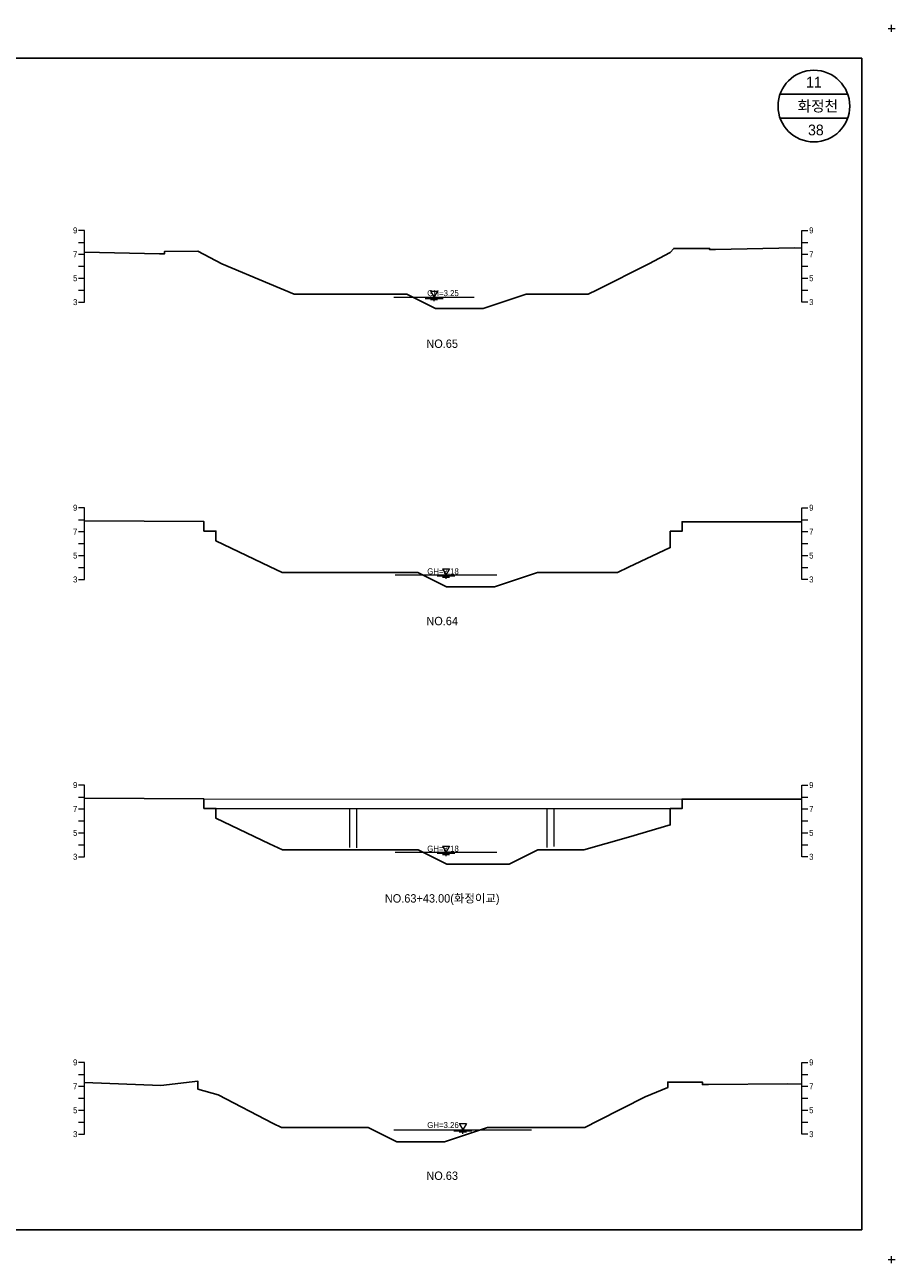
# Model space of a CAD drawing. Header units: metres. Extents: x 14522 to 15395, y -153 to 498.
# Tile 14 of 38: x 14885 to 14958, y -18 to 86. Entities that reach past the tile are written whole.
import ezdxf
from ezdxf.enums import TextEntityAlignment as Align

# ---------------------------------------------------------------- set-up
doc = ezdxf.new("R2010")
doc.units = ezdxf.units.M
for name, color, linetype in [('BOX', 5, 'CONTINUOUS'), ('DT2', 7, 'CONTINUOUS'), ('기본계획용', 33, 'CONTINUOUS')]:
    doc.layers.add(name, color=color, linetype=linetype)
for name, color, linetype, lineweight in [('DT1', 3, 'CONTINUOUS', 0), ('LT1', 4, 'CONTINUOUS', 0), ('ST1', 7, 'CONTINUOUS', 0)]:
    doc.layers.add(name, color=color, linetype=linetype, lineweight=lineweight)
doc.styles.get("Standard").update_dxf_attribs({"font": 'Gulim.ttf'})

# ---------------------------------------------------------------- blocks, each defined once
blk = doc.blocks.new('SWL')
at = {"layer": 'LT1'}
for p, q in [((-15, 0), (15, 0)), ((-3, 5.2), (3, 5.2)), ((-3, 5.2), (0, 0)), ((3, 5.2), (0, 0)), ((-7.5, -0.9), (7.5, -0.9)), ((-3, -1.8), (3, -1.8)), ((-0.4, -2.7), (0.4, -2.7))]:
    blk.add_line(p, q, dxfattribs=at)

msp = doc.modelspace()

# ---------------------------------------------------------------- linework, layer by layer
at = {"layer": 'BOX'}
for p, q in [((14953.83, 80), (14948.17, 80)), ((14953.83, 78), (14948.17, 78))]:
    msp.add_line(p, q, dxfattribs=at)
msp.add_lwpolyline([(14815, -15), (14955, -15), (14955, 83), (14815, 83)], close=True, dxfattribs=at)
msp.add_circle((14951, 79), 3, dxfattribs=at)
at = {"layer": 'DT1'}
for p, q in [((14915.88, 63), (14922.58, 63)), ((14915.98, 39.78), (14924.48, 39.78)), ((14899.98, 21.04), (14939.98, 21.03)), ((14900.98, 20.24), (14938.98, 20.23)), ((14912.18, 16.98), (14912.18, 20.24)), ((14912.78, 16.96), (14912.78, 20.24)), ((14928.68, 16.99), (14928.68, 20.23)), ((14929.28, 17.05), (14929.28, 20.23)), ((14915.98, 16.58), (14924.48, 16.58)), ((14915.88, -6.64), (14927.38, -6.64))]:
    msp.add_line(p, q, dxfattribs=at)
at = {"layer": 'LT1'}
for p, q in [((14957.2, 85.5), (14957.8, 85.5)), ((14957.2, 85.5), (14957.8, 85.5)), ((14957.2, 85.5), (14957.8, 85.5)), ((14957.2, 85.5), (14957.8, 85.5)), ((14957.5, 85.2), (14957.5, 85.8)), ((14957.5, 85.2), (14957.5, 85.8)), ((14957.5, 85.2), (14957.5, 85.8)), ((14957.5, 85.2), (14957.5, 85.8)), ((14957.2, -17.5), (14957.8, -17.5)), ((14957.2, -17.5), (14957.8, -17.5)), ((14957.5, -17.8), (14957.5, -17.2)), ((14957.5, -17.8), (14957.5, -17.2))]:
    msp.add_line(p, q, dxfattribs=at)
at = {"layer": 'ST1'}
for p, q in [((14890, 68.6), (14889.5, 68.6)), ((14890, 62.6), (14890, 68.6)), ((14950, 62.6), (14950, 68.6)), ((14950, 68.6), (14950.5, 68.6)), ((14889.5, 67.6), (14890, 67.6)), ((14950, 67.6), (14950.5, 67.6)), ((14889.5, 66.6), (14890, 66.6)), ((14950, 66.6), (14950.5, 66.6)), ((14889.5, 65.6), (14890, 65.6)), ((14950, 65.6), (14950.5, 65.6)), ((14889.5, 64.6), (14890, 64.6)), ((14950, 64.6), (14950.5, 64.6)), ((14889.5, 63.6), (14890, 63.6)), ((14950, 63.6), (14950.5, 63.6)), ((14889.5, 62.6), (14890, 62.6)), ((14950.5, 62.6), (14950, 62.6)), ((14890, 45.4), (14889.5, 45.4)), ((14890, 39.4), (14890, 45.4)), ((14950, 39.4), (14950, 45.4)), ((14950, 45.4), (14950.5, 45.4)), ((14889.5, 44.4), (14890, 44.4)), ((14950, 44.4), (14950.5, 44.4)), ((14889.5, 43.4), (14890, 43.4)), ((14950, 43.4), (14950.5, 43.4)), ((14889.5, 42.4), (14890, 42.4)), ((14950, 42.4), (14950.5, 42.4)), ((14889.5, 41.4), (14890, 41.4)), ((14950, 41.4), (14950.5, 41.4)), ((14889.5, 40.4), (14890, 40.4)), ((14889.5, 39.4), (14890, 39.4)), ((14950, 40.4), (14950.5, 40.4)), ((14950.5, 39.4), (14950, 39.4)), ((14890, 22.2), (14889.5, 22.2)), ((14890, 16.2), (14890, 22.2)), ((14950, 16.2), (14950, 22.2)), ((14950, 22.2), (14950.5, 22.2)), ((14889.5, 21.2), (14890, 21.2)), ((14950, 21.2), (14950.5, 21.2)), ((14889.5, 20.2), (14890, 20.2)), ((14950, 20.2), (14950.5, 20.2)), ((14889.5, 19.2), (14890, 19.2)), ((14950, 19.2), (14950.5, 19.2)), ((14889.5, 18.2), (14890, 18.2)), ((14950, 18.2), (14950.5, 18.2)), ((14889.5, 17.2), (14890, 17.2)), ((14950, 17.2), (14950.5, 17.2)), ((14889.5, 16.2), (14890, 16.2)), ((14950.5, 16.2), (14950, 16.2)), ((14890, -1), (14889.5, -1)), ((14890, -7), (14890, -1)), ((14950, -7), (14950, -1)), ((14950, -1), (14950.5, -1)), ((14889.5, -2), (14890, -2)), ((14950, -2), (14950.5, -2)), ((14889.5, -3), (14890, -3)), ((14950, -3), (14950.5, -3)), ((14889.5, -4), (14890, -4)), ((14950, -4), (14950.5, -4)), ((14889.5, -5), (14890, -5)), ((14950, -5), (14950.5, -5)), ((14889.5, -6), (14890, -6)), ((14950, -6), (14950.5, -6)), ((14889.5, -7), (14890, -7)), ((14950.5, -7), (14950, -7))]:
    msp.add_line(p, q, dxfattribs=at)
at = {"layer": '기본계획용'}
for points in [[(14890, 66.79), (14896.28, 66.63), (14896.68, 66.63), (14896.68, 66.83), (14899.48, 66.86), (14901.48, 65.79), (14905.48, 64.12), (14907.54, 63.26), (14916.94, 63.26), (14919.34, 62.06), (14923.34, 62.06), (14926.94, 63.26), (14932.12, 63.26), (14932.88, 63.64), (14937.18, 65.8), (14938.98, 66.74), (14939.28, 67.09), (14939.98, 67.09), (14942.28, 67.09), (14942.28, 66.99), (14942.78, 66.99), (14949.38, 67.13), (14950, 67.12)], [(14907.54, 63.26), (14916.94, 63.26), (14919.34, 62.06), (14923.34, 62.06), (14926.94, 63.26), (14932.12, 63.26)], [(14890, 44.3), (14899.98, 44.24), (14899.98, 43.44), (14900.98, 43.44), (14900.98, 42.62), (14905.48, 40.49), (14906.54, 39.99), (14917.88, 39.99), (14920.28, 38.79), (14924.28, 38.79), (14927.88, 39.99), (14934.56, 39.99), (14935.48, 40.42), (14938.98, 42.06), (14938.98, 43.43), (14939.98, 43.43), (14939.98, 44.23), (14950, 44.23)], [(14906.54, 39.99), (14917.88, 39.99), (14920.28, 38.79), (14924.28, 38.79), (14927.88, 39.99), (14934.56, 39.99)], [(14890, 21.1), (14899.98, 21.04), (14899.98, 20.24), (14900.98, 20.24), (14900.98, 19.42), (14905.48, 17.29), (14906.56, 16.78), (14917.91, 16.78), (14920.31, 15.58), (14925.51, 15.58), (14927.91, 16.78), (14931.77, 16.78), (14935.48, 17.85), (14938.98, 18.86), (14938.98, 20.23), (14939.98, 20.23), (14939.98, 21.03), (14950, 21.03)], [(14906.56, 16.78), (14917.91, 16.78), (14920.31, 15.58), (14925.51, 15.58), (14927.91, 16.78), (14931.77, 16.78)], [(14890, -2.69), (14896.38, -2.94), (14899.48, -2.58), (14899.48, -3.23), (14901.18, -3.71), (14905.78, -6.1), (14906.46, -6.45), (14913.71, -6.45), (14916.11, -7.65), (14920.11, -7.65), (14923.71, -6.45), (14931.83, -6.45), (14932.98, -5.87), (14936.88, -3.89), (14938.78, -3.1), (14938.78, -2.65), (14939.98, -2.65), (14941.68, -2.65), (14941.68, -2.85), (14942.18, -2.85), (14948.78, -2.8), (14950, -2.83)], [(14906.46, -6.45), (14913.71, -6.45), (14916.11, -7.65), (14920.11, -7.65), (14923.71, -6.45), (14931.83, -6.45)]]:
    msp.add_lwpolyline(points, dxfattribs=at)

# ---------------------------------------------------------------- block references
at = {"layer": 'DT1', "xscale": 0.1, "yscale": 0.1, "zscale": 0.1}
for p in [(14919.23, 63), (14920.23, 39.78), (14920.23, 16.58), (14921.63, -6.64)]:
    msp.add_blockref('SWL', p, dxfattribs=at)

# ---------------------------------------------------------------- texts
at = {"layer": 'DT1'}
for s, p in [('9', (14889.4, 68.6)), ('7', (14889.4, 66.6)), ('5', (14889.4, 64.6)), ('3', (14889.4, 62.6)), ('9', (14889.4, 45.4)), ('7', (14889.4, 43.4)), ('5', (14889.4, 41.4)), ('3', (14889.4, 39.4)), ('9', (14889.4, 22.2)), ('7', (14889.4, 20.2)), ('5', (14889.4, 18.2)), ('3', (14889.4, 16.2)), ('9', (14889.4, -1)), ('7', (14889.4, -3)), ('5', (14889.4, -5)), ('3', (14889.4, -7))]:
    msp.add_text(s, height=0.5, dxfattribs=at).set_placement(p, align=Align.MIDDLE_RIGHT)
for s, p in [('9', (14950.6, 68.6)), ('7', (14950.6, 66.6)), ('5', (14950.6, 64.6)), ('3', (14950.6, 62.6)), ('9', (14950.6, 45.4)), ('7', (14950.6, 43.4)), ('5', (14950.6, 41.4)), ('3', (14950.6, 39.4)), ('9', (14950.6, 22.2)), ('7', (14950.6, 20.2)), ('5', (14950.6, 18.2)), ('3', (14950.6, 16.2)), ('9', (14950.6, -1)), ('7', (14950.6, -3)), ('5', (14950.6, -5)), ('3', (14950.6, -7))]:
    msp.add_text(s, height=0.5, dxfattribs=at).set_placement(p, align=Align.MIDDLE_LEFT)
for s, p in [('GH=3.25', (14919.98, 63.35)), ('GH=3.25', (14919.98, 63.35)), ('GH=3.18', (14919.98, 40.08)), ('GH=3.18', (14919.98, 40.08)), ('GH=3.18', (14919.98, 16.88)), ('GH=3.18', (14919.98, 16.88)), ('GH=3.26', (14919.98, -6.24)), ('GH=3.26', (14919.98, -6.24))]:
    msp.add_text(s, height=0.5, dxfattribs=at).set_placement(p, align=Align.MIDDLE_CENTER)
at = {"layer": 'DT2'}
for s, height, p in [(' 11 ', 0.9, (14951, 81)), ('  화정천', 0.9, (14951, 79)), (' 38', 0.9, (14951, 77)), ('NO.65', 0.7, (14919.91, 59.12)), ('NO.64', 0.7, (14919.91, 35.92)), ('NO.63+43.00(화정이교)', 0.7, (14919.91, 12.72)), ('NO.63', 0.7, (14919.91, -10.48)), ('NO.63', 0.7, (14919.91, -10.48))]:
    msp.add_text(s, height=height, dxfattribs=at).set_placement(p, align=Align.MIDDLE_CENTER)

doc.saveas('drawing.dxf')
